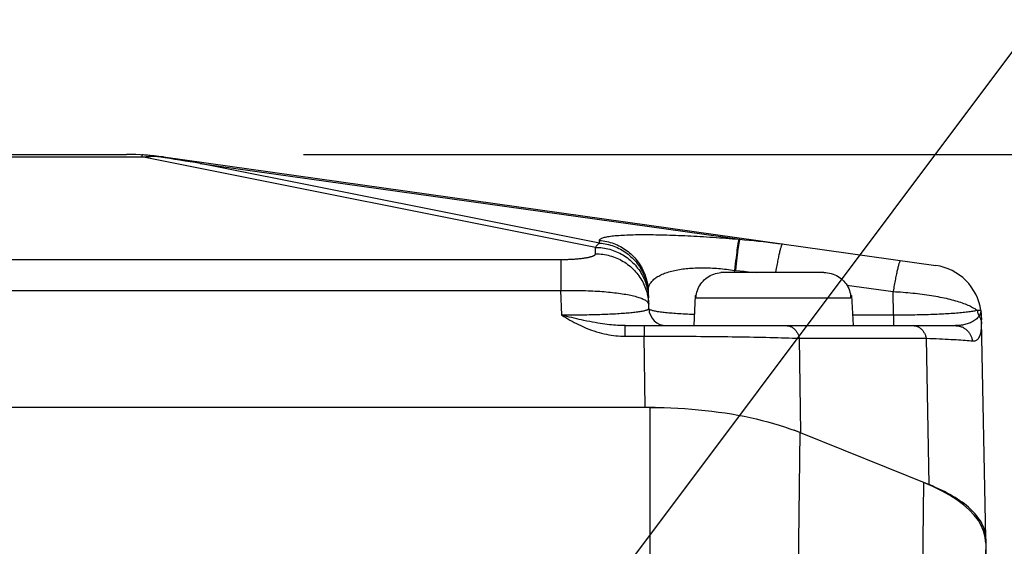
# Model space of a CAD drawing. Header units: millimetres. Extents: x 0 to 420, y 0 to 297.
# Tile 65 of 68: x 326 to 337, y 237 to 243. Entities that reach past the tile are written whole.
import ezdxf

# ---------------------------------------------------------------- set-up
doc = ezdxf.new("R2010")
doc.units = ezdxf.units.MM
doc.header["$LTSCALE"] = 23.1
doc.layers.get('0').update_dxf_attribs({"linetype": 'CONTINUOUS'})
for name, color, linetype in [('COMPONENTS', 7, 'CONTINUOUS'), ('DETAIL', 7, 'CONTINUOUS'), ('DIMENSION', 7, 'CONTINUOUS')]:
    doc.layers.add(name, color=color, linetype=linetype)
doc.styles.get("Standard").update_dxf_attribs({"font": 'arial.ttf'})
doc.dimstyles.new('DIMSTYLE_12', dxfattribs={"dimtxt": 3, "dimasz": 4, "dimexe": 0.18, "dimexo": 0.0625, "dimgap": 0.09, "dimtad": 1, "dimdec": 1, "dimlfac": 5, "dimdsep": 46, "dimtxsty": 'STANDARD', "dimblk": '_FILLED', "dimblk1": '_FILLED', "dimblk2": '_FILLED', "dimcen": 0.09, "dimadec": 0, "dimazin": 0, "dimtp": 0.3, "dimtm": 0.3, "dimtfac": 1, "dimtdec": 1, "dimtofl": 0, "dimtmove": 0, "dimatfit": 3, "dimldrblk": '_FILLED', "dimfxl": 1, "dimtolj": 1, "dimarcsym": 0})
doc.dimstyles.new('DIMSTYLE_13', dxfattribs={"dimtxt": 3, "dimasz": 4, "dimexe": 0.18, "dimexo": 0.0625, "dimgap": 0.09, "dimtad": 1, "dimdec": 1, "dimlfac": 5, "dimdsep": 46, "dimtxsty": 'STANDARD', "dimblk": '_FILLED', "dimblk1": '_FILLED', "dimblk2": '_FILLED', "dimcen": 0.09, "dimadec": 0, "dimazin": 0, "dimtp": 0.5, "dimtm": 0.5, "dimtfac": 1, "dimtdec": 1, "dimtofl": 0, "dimtmove": 0, "dimatfit": 3, "dimldrblk": '_FILLED', "dimfxl": 1, "dimtolj": 1, "dimarcsym": 0})
doc.dimstyles.new('DIMSTYLE_2', dxfattribs={"dimtxt": 3, "dimasz": 4, "dimexe": 0.18, "dimexo": 0.0625, "dimgap": 0.09, "dimtad": 1, "dimlfac": 5, "dimdsep": 46, "dimtxsty": 'STANDARD', "dimblk": '_FILLED', "dimblk1": '_FILLED', "dimblk2": '_FILLED', "dimcen": 0.09, "dimadec": 0, "dimazin": 0, "dimtp": 0.5, "dimtm": 0.5, "dimtfac": 1, "dimtofl": 0, "dimtmove": 0, "dimatfit": 3, "dimldrblk": '_FILLED', "dimfxl": 1, "dimtolj": 1, "dimarcsym": 0})
doc.dimstyles.get("Standard").update_dxf_attribs({"dimtxt": 3, "dimasz": 4, "dimexe": 0.18, "dimexo": 0.0625, "dimgap": 0.09, "dimtad": 1, "dimdec": 3, "dimdsep": 46, "dimtxsty": 'STANDARD', "dimblk": '_FILLED', "dimblk1": '_FILLED', "dimblk2": '_FILLED', "dimcen": 0.09, "dimadec": 0, "dimazin": 0, "dimtol": 1, "dimtp": 0.001, "dimtm": 0.001, "dimtfac": 1, "dimtdec": 3, "dimtofl": 0, "dimtmove": 0, "dimatfit": 3, "dimldrblk": '_FILLED', "dimfxl": 1, "dimtolj": 1, "dimarcsym": 0})

# ---------------------------------------------------------------- blocks, each defined once
blk = doc.blocks.new('_FILLED')
at = {"color": 0, "linetype": 'BYBLOCK'}
blk.add_solid([(0, 0), (-1, 0.1625), (-1, -0.1625)], dxfattribs=at)
blk = doc.blocks.new('*D9')
at = {"layer": 'DIMENSION', "color": 2, "linetype": 'CONTINUOUS'}
for p, q in [((297.19, 248.667), (297.19, 261.494)), ((341.19, 248.378), (341.19, 261.494)), ((297.19, 259.494), (319.19, 259.494)), ((341.19, 259.494), (319.19, 259.494)), ((297.19, 228.598), (297.19, 247.051)), ((341.19, 228.598), (341.19, 246.668))]:
    blk.add_line(p, q, dxfattribs=at)
at = {"layer": 'DIMENSION', "color": 2, "linetype": 'CONTINUOUS', "xscale": 4, "yscale": 4, "zscale": 4, "rotation": 180}
blk.add_blockref('_FILLED', (297.19, 259.494), dxfattribs=at)
at = {"layer": 'DIMENSION', "color": 2, "linetype": 'CONTINUOUS', "xscale": 4, "yscale": 4, "zscale": 4}
blk.add_blockref('_FILLED', (341.19, 259.494), dxfattribs=at)
at = {"layer": 'DIMENSION', "color": 2, "linetype": 'CONTINUOUS', "insert": (319.19, 263.244), "char_height": 3, "width": 6.99257, "attachment_point": 2, "line_spacing_factor": 0.9}
blk.add_mtext('220', dxfattribs=at)
blk = doc.blocks.new('*D20')
at = {"color": 2, "linetype": 'CONTINUOUS'}
for p, q in [((354.19, 241.494), (354.19, 247.494)), ((354.19, 247.494), (354.19, 230.865)), ((328.98, 241.494), (356.19, 241.494)), ((354.19, 214.235), (354.19, 230.865)), ((336.69, 220.235), (356.19, 220.235)), ((354.19, 220.235), (354.19, 214.235))]:
    blk.add_line(p, q, dxfattribs=at)
at = {"color": 2, "linetype": 'CONTINUOUS', "xscale": 4, "yscale": 4, "zscale": 4}
for p, rotation in [((354.19, 241.494), 270), ((354.19, 220.235), 90)]:
    blk.add_blockref('_FILLED', p, dxfattribs=dict(at, rotation=rotation))
at = {"color": 2, "linetype": 'CONTINUOUS', "insert": (350.44, 230.865), "char_height": 3, "width": 13.27138, "attachment_point": 2, "rotation": 90, "line_spacing_factor": 0.9}
blk.add_mtext('(106.3)', dxfattribs=at)
blk = doc.blocks.new('*D22')
at = {"color": 2, "linetype": 'CONTINUOUS'}
for p, q in [((328.98, 241.494), (364.19, 241.494)), ((362.19, 241.494), (362.19, 209.645)), ((362.19, 177.795), (362.19, 209.645)), ((332.99, 177.795), (364.19, 177.795))]:
    blk.add_line(p, q, dxfattribs=at)
at = {"color": 2, "linetype": 'CONTINUOUS', "xscale": 4, "yscale": 4, "zscale": 4}
for p, rotation in [((362.19, 241.494), 90), ((362.19, 177.795), 270)]:
    blk.add_blockref('_FILLED', p, dxfattribs=dict(at, rotation=rotation))
at = {"color": 2, "linetype": 'CONTINUOUS', "insert": (358.44, 209.645), "char_height": 3, "width": 13.27138, "attachment_point": 2, "rotation": 90, "line_spacing_factor": 0.9}
blk.add_mtext('(318.5)', dxfattribs=at)

msp = doc.modelspace()

# ---------------------------------------------------------------- linework, layer by layer
at = {"layer": 'COMPONENTS', "color": 9, "linetype": 'CONTINUOUS'}
for p, q in [((311.22676, 241.46494), (327.15349, 241.46494)), ((327.15349, 241.48914), (327.15349, 241.46494)), ((332.27876, 240.44361), (327.15349, 241.46494)), ((327.8134, 241.3914), (333.91053, 240.53451)), ((332.32612, 240.49213), (327.8134, 241.3914)), ((332.28147, 240.37165), (332.27876, 240.44361)), ((332.32612, 240.49213), (332.32497, 240.52261)), ((333.86452, 240.5384), (333.91053, 240.53451)), ((333.86777, 240.32732), (333.8639, 240.29387)), ((333.87156, 240.35879), (333.86777, 240.32732)), ((333.87718, 240.32651), (333.87331, 240.29306)), ((333.88097, 240.35799), (333.87718, 240.32651)), ((306.4905, 240.30701), (331.90108, 240.30703)), ((331.88975, 240.30701), (331.88975, 239.95689)), ((333.85599, 240.22172), (333.852, 240.18339)), ((333.85997, 240.2586), (333.85599, 240.22172)), ((333.8639, 240.29387), (333.85997, 240.2586)), ((333.86541, 240.22091), (333.86141, 240.18258)), ((333.86938, 240.2578), (333.86541, 240.22091)), ((333.87331, 240.29306), (333.86938, 240.2578)), ((333.85292, 240.159), (333.85201, 240.18339)), ((335.11971, 240.01785), (335.64342, 239.94425)), ((306.49051, 239.95689), (331.88974, 239.95689)), ((331.90026, 239.67765), (331.88974, 239.95689)), ((335.64851, 239.67765), (335.64342, 239.94425)), ((333.41486, 239.8747), (335.16539, 239.8747)), ((335.64851, 239.67765), (335.18391, 239.67765)), ((335.64852, 239.67765), (335.64852, 239.559)), ((336.63526, 239.73031), (336.59386, 239.73096)), ((332.61345, 239.44035), (332.61345, 239.559)), ((332.8297, 239.559), (332.8297, 239.44035)), ((336.64284, 239.559), (336.64306, 239.56565)), ((336.64306, 239.56565), (336.64323, 239.57242)), ((336.64323, 239.57242), (336.64335, 239.57929)), ((332.61345, 239.44035), (332.8297, 239.44035)), ((332.8297, 239.44035), (332.93712, 239.44039)), ((332.84313, 238.63505), (332.8297, 239.44035)), ((332.93712, 239.44039), (333.04446, 239.44027)), ((333.04446, 239.44027), (333.15149, 239.43998)), ((333.15149, 239.43998), (333.25804, 239.43954)), ((334.60198, 238.34745), (334.58416, 239.41638)), ((334.58416, 239.41638), (336.01852, 239.41638)), ((336.05007, 237.76238), (336.01852, 239.41638)), ((332.89601, 236.84755), (332.89601, 238.63505)), ((334.5737, 236.77228), (334.59307, 238.35105)), ((335.98718, 237.78779), (335.96778, 236.20903)), ((336.69013, 237.10213), (336.6637, 235.58801))]:
    msp.add_line(p, q, dxfattribs=at)
at = {"layer": 'COMPONENTS', "color": 7, "linetype": 'CONTINUOUS'}
for p, q in [((311.39991, 241.49414), (326.98035, 241.49414)), ((327.39787, 241.46494), (336.12495, 240.23843)), ((333.71873, 240.159), (333.6978, 240.15832)), ((334.86153, 240.159), (333.71873, 240.159)), ((332.88288, 239.75147), (332.87543, 239.94922)), ((333.40795, 239.899), (333.39013, 239.559)), ((333.40795, 239.899), (333.41715, 239.899)), ((333.41486, 239.8747), (333.41615, 239.899)), ((333.41663, 239.89497), (333.41715, 239.899)), ((333.41715, 239.899), (333.42054, 239.91903)), ((335.16311, 239.899), (335.16362, 239.89497)), ((335.16311, 239.899), (335.17231, 239.899)), ((335.16539, 239.8747), (335.16411, 239.899)), ((335.17231, 239.899), (335.19013, 239.559)), ((336.64067, 239.69195), (336.64053, 239.69394)), ((336.64078, 239.69019), (336.64067, 239.69195)), ((336.64086, 239.68859), (336.64078, 239.69019)), ((336.64098, 239.68636), (336.64086, 239.68859)), ((336.64111, 239.68347), (336.64098, 239.68636)), ((336.64129, 239.67891), (336.64111, 239.68347)), ((336.64162, 239.66925), (336.64129, 239.67891)), ((336.64291, 239.62598), (336.64162, 239.66925)), ((332.61344, 239.559), (336.34834, 239.559)), ((336.64324, 239.61205), (336.64291, 239.62598)), ((336.69007, 237.15741), (336.64324, 239.61207)), ((332.89601, 238.63505), (305.48424, 238.63505)), ((332.89601, 238.63483), (332.84313, 238.63505)), ((332.95284, 238.63411), (332.89601, 238.63483)), ((334.5642, 238.36236), (334.52555, 238.37694)), ((334.60198, 238.34745), (334.5642, 238.36236)), ((334.59307, 238.35105), (336.05007, 237.76238)), ((336.69013, 237.10213), (336.68447, 237.16715)), ((336.69013, 237.15097), (336.69006, 237.15741)), ((336.69013, 237.15097), (336.69013, 226.02087))]:
    msp.add_line(p, q, dxfattribs=at)
for points in [[(327.29753, 241.47384), (327.28157, 241.47623), (327.26559, 241.47844), (327.24961, 241.48048), (327.23361, 241.48235), (327.2176, 241.48405), (327.20158, 241.48558), (327.18556, 241.48694), (327.16953, 241.48812), (327.15349, 241.48914)], [(327.8134, 241.3914), (327.7561, 241.40081), (327.69879, 241.41016), (327.64149, 241.41945), (327.58417, 241.42867), (327.52685, 241.43783), (327.46953, 241.44693), (327.4122, 241.45596), (327.29753, 241.47384)], [(333.42054, 239.91903), (333.4253, 239.93872), (333.43144, 239.95808), (333.43901, 239.97724), (333.44796, 239.99607), (333.45809, 240.01412), (333.46942, 240.03131), (333.48195, 240.04773), (333.49544, 240.06314), (333.50983, 240.07749), (333.52519, 240.09085), (333.5415, 240.10315), (333.55885, 240.11448), (333.57716, 240.12477), (333.59612, 240.13376), (333.61576, 240.14142), (333.63606, 240.14778), (333.65654, 240.15273), (333.67708, 240.15623), (333.6978, 240.15832)], [(334.86153, 240.159), (334.88245, 240.15832), (334.90318, 240.15623), (334.92371, 240.15273), (334.9442, 240.14778), (334.96449, 240.14142), (334.98414, 240.13376), (335.00309, 240.12477), (335.0214, 240.11448), (335.03876, 240.10315), (335.05507, 240.09085), (335.07043, 240.07749), (335.08482, 240.06314), (335.09831, 240.04773), (335.11083, 240.03131), (335.12217, 240.01412), (335.1323, 239.99607), (335.14124, 239.97724), (335.14881, 239.95808), (335.15495, 239.93872), (335.15971, 239.91903), (335.16311, 239.899)], [(333.41486, 239.8747), (333.4151, 239.87877), (333.4154, 239.88283), (333.41576, 239.88689), (333.41617, 239.89093), (333.41663, 239.89497)], [(335.16362, 239.89497), (335.16409, 239.89093), (335.1645, 239.88689), (335.16485, 239.88283), (335.16515, 239.87877), (335.16539, 239.8747)], [(336.64053, 239.69394), (336.64045, 239.69507), (336.64035, 239.69629), (336.64024, 239.69762), (336.64011, 239.69904), (336.63996, 239.70058), (336.63978, 239.70222), (336.63959, 239.70394), (336.63937, 239.70574), (336.63912, 239.70763), (336.63884, 239.70958), (336.63853, 239.7116), (336.63819, 239.7137), (336.63782, 239.71585), (336.63741, 239.71805), (336.63707, 239.71981)], [(332.89601, 238.63505), (332.97521, 238.63452), (333.05412, 238.63294), (333.13275, 238.63032), (333.2112, 238.62665), (333.28936, 238.62194), (333.36694, 238.6162), (333.44394, 238.60944), (333.52035, 238.60166), (333.59588, 238.59291), (333.6705, 238.58318), (333.74424, 238.57247), (333.81689, 238.56084), (333.8884, 238.54828), (333.95881, 238.5348), (334.02803, 238.52041), (334.09603, 238.50514), (334.16282, 238.48897), (334.22832, 238.47192), (334.29254, 238.45399), (334.35547, 238.43517), (334.417, 238.41547), (334.47709, 238.39488), (334.53578, 238.37341), (334.59307, 238.35105)], [(336.68447, 237.16715), (336.66863, 237.23116), (336.64259, 237.29418), (336.60604, 237.35646), (336.55931, 237.41775), (336.5033, 237.47722), (336.43786, 237.53483), (336.36316, 237.59063), (336.28059, 237.6439), (336.19065, 237.69439), (336.09284, 237.74236), (335.98718, 237.78779)], [(336.69006, 237.15741), (336.68951, 237.17137), (336.68766, 237.19173), (336.68458, 237.21207), (336.68027, 237.23238), (336.67474, 237.25266), (336.66798, 237.27288), (336.66, 237.29304), (336.6508, 237.31313), (336.64039, 237.33313), (336.62878, 237.35303), (336.61596, 237.37284), (336.60195, 237.39252), (336.58675, 237.41208), (336.57037, 237.43152), (336.55283, 237.4508), (336.53413, 237.46992), (336.51427, 237.4889), (336.49327, 237.50768), (336.47115, 237.52629), (336.44789, 237.54471), (336.42354, 237.56292), (336.3981, 237.58091), (336.37156, 237.5987), (336.34397, 237.61624), (336.31532, 237.63355), (336.28562, 237.65062), (336.25492, 237.66742), (336.2232, 237.68395), (336.19048, 237.70023), (336.1568, 237.71621), (336.12218, 237.73189), (336.08661, 237.74728), (336.05007, 237.76238)]]:
    msp.add_lwpolyline(points, dxfattribs=at)
at = {"layer": 'COMPONENTS', "color": 9, "linetype": 'CONTINUOUS'}
for points in [[(327.15349, 241.46494), (327.17026, 241.4665), (327.18683, 241.46791), (327.20322, 241.46917), (327.21942, 241.47028), (327.23542, 241.47125), (327.25124, 241.47209), (327.26686, 241.4728), (327.28229, 241.47338), (327.29753, 241.47384)], [(327.29753, 241.47384), (327.30821, 241.47338), (327.31902, 241.4728), (327.32993, 241.47209), (327.34097, 241.47125), (327.35212, 241.47028), (327.36339, 241.46917), (327.37477, 241.46791), (327.38626, 241.4665), (327.39787, 241.46494)], [(332.32497, 240.52261), (332.32544, 240.52667), (332.32707, 240.53061), (332.32989, 240.53443), (332.33389, 240.53813), (332.33907, 240.54171), (332.34538, 240.54517), (332.35283, 240.54849), (332.36141, 240.55168), (332.37106, 240.55475), (332.3818, 240.55768), (332.39362, 240.56047), (332.40645, 240.56313), (332.42029, 240.56566), (332.43514, 240.56804), (332.45093, 240.5703), (332.46767, 240.57241), (332.48534, 240.57439), (332.50388, 240.57623), (332.52329, 240.57793), (332.54356, 240.5795), (332.56462, 240.58094), (332.58647, 240.58224), (332.6091, 240.5834), (332.63245, 240.58444), (332.65651, 240.58534), (332.68129, 240.58612), (332.7067, 240.58676), (332.73275, 240.58728), (332.75945, 240.58767), (332.78672, 240.58793), (332.81456, 240.58808), (332.84298, 240.5881), (332.87192, 240.588), (332.90137, 240.58778), (332.93134, 240.58744), (332.96177, 240.58699), (332.99264, 240.58642), (333.02397, 240.58573), (333.05568, 240.58494), (333.08778, 240.58403), (333.12026, 240.58301), (333.15309, 240.58189), (333.18625, 240.58066), (333.21976, 240.57933), (333.25359, 240.57789), (333.28775, 240.57634), (333.32223, 240.57469), (333.35703, 240.57294), (333.39215, 240.57108), (333.42757, 240.56912), (333.46324, 240.56707), (333.49914, 240.56491), (333.53529, 240.56265), (333.57158, 240.5603), (333.60802, 240.55786), (333.6446, 240.55533), (333.68123, 240.55271), (333.71789, 240.55001), (333.75459, 240.54722), (333.79127, 240.54436), (333.82791, 240.54142), (333.86452, 240.5384)], [(332.27876, 240.44361), (332.28399, 240.45049), (332.28923, 240.45701), (332.29449, 240.46315), (332.29974, 240.46891), (332.305, 240.4743), (332.31027, 240.47932), (332.31555, 240.48397), (332.32084, 240.48824), (332.32612, 240.49213)], [(332.27876, 240.44361), (332.2992, 240.44328), (332.31962, 240.44226), (332.34, 240.44055), (332.3603, 240.43815), (332.3805, 240.43508), (332.40059, 240.43132), (332.42054, 240.42688), (332.44032, 240.42178), (332.45991, 240.41601), (332.47929, 240.40958), (332.49844, 240.40251), (332.51734, 240.39479), (332.53596, 240.38643), (332.55428, 240.37746), (332.57228, 240.36787), (332.58994, 240.35768), (332.60724, 240.3469), (332.62415, 240.33554), (332.64067, 240.32361), (332.65676, 240.31114), (332.67242, 240.29813), (332.68762, 240.2846), (332.70234, 240.27056), (332.71657, 240.25604), (332.7303, 240.24104), (332.7435, 240.22558), (332.75616, 240.2097), (332.76826, 240.19339), (332.7798, 240.17668), (332.79076, 240.15959), (332.80112, 240.14215), (332.81087, 240.12436), (332.82001, 240.10625), (332.82851, 240.08785), (332.83638, 240.06917), (332.84361, 240.05023), (332.85017, 240.03106), (332.85607, 240.01168), (332.86131, 239.99211), (332.86586, 239.97238), (332.86974, 239.9525), (332.87292, 239.9325), (332.87542, 239.91241), (332.87723, 239.89224), (332.87834, 239.87203)], [(332.32497, 240.52261), (332.3456, 240.52057), (332.36615, 240.51782), (332.38659, 240.51436), (332.40689, 240.5102), (332.42704, 240.50535), (332.44701, 240.4998), (332.46678, 240.49357), (332.48632, 240.48666), (332.5056, 240.47909), (332.52462, 240.47085), (332.54333, 240.46197), (332.56173, 240.45244), (332.57978, 240.44229), (332.59747, 240.43152), (332.61478, 240.42015), (332.63168, 240.40819), (332.64816, 240.39566), (332.66419, 240.38256), (332.67976, 240.36892), (332.69485, 240.35476), (332.70944, 240.34008), (332.72351, 240.32491), (332.73704, 240.30926), (332.75003, 240.29315), (332.76244, 240.27661), (332.77428, 240.25965), (332.78552, 240.2423), (332.79616, 240.22456), (332.80617, 240.20647), (332.81555, 240.18805), (332.82428, 240.16931), (332.83236, 240.15029), (332.83978, 240.13099), (332.84652, 240.11146), (332.85258, 240.0917), (332.85796, 240.07174), (332.86263, 240.05162), (332.86661, 240.03134), (332.86988, 240.01094), (332.87244, 239.99043), (332.87429, 239.96986), (332.87543, 239.94922)], [(332.32612, 240.49213), (332.34675, 240.49009), (332.3673, 240.48734), (332.38774, 240.48388), (332.40804, 240.47972), (332.42819, 240.47487), (332.44816, 240.46932), (332.46793, 240.46309), (332.48747, 240.45619), (332.50675, 240.44861), (332.52576, 240.44037), (332.54448, 240.43149), (332.56287, 240.42196), (332.58093, 240.41181), (332.59862, 240.40104), (332.61593, 240.38967), (332.63283, 240.37771), (332.64931, 240.36518), (332.66534, 240.35208), (332.68091, 240.33845), (332.696, 240.32428), (332.71059, 240.3096), (332.72466, 240.29443), (332.73819, 240.27878), (332.75117, 240.26268), (332.76359, 240.24613), (332.77543, 240.22918), (332.78667, 240.21182), (332.79731, 240.19408), (332.80732, 240.17599), (332.8167, 240.15757), (332.82543, 240.13883), (332.83351, 240.11981), (332.84093, 240.10052), (332.84767, 240.08098), (332.85373, 240.06122), (332.8591, 240.04127), (332.86378, 240.02114), (332.86776, 240.00086), (332.87103, 239.98046), (332.87359, 239.95996), (332.87544, 239.93938), (332.87658, 239.91875)], [(333.90112, 240.53531), (333.90013, 240.53325), (333.89908, 240.53043), (333.89797, 240.52686), (333.8968, 240.52254), (333.89558, 240.51748), (333.8943, 240.51167), (333.89296, 240.50514), (333.89158, 240.49789), (333.89014, 240.48992), (333.88865, 240.48125), (333.88712, 240.47189), (333.88554, 240.46185), (333.88392, 240.45115), (333.88226, 240.43979), (333.88056, 240.42779), (333.87882, 240.41517), (333.87705, 240.40194), (333.87525, 240.38812), (333.87156, 240.35879)], [(333.91053, 240.53451), (333.90954, 240.53245), (333.90849, 240.52963), (333.90738, 240.52606), (333.90622, 240.52174), (333.90499, 240.51667), (333.90371, 240.51087), (333.90237, 240.50434), (333.90099, 240.49708), (333.89955, 240.48911), (333.89806, 240.48045), (333.89653, 240.47109), (333.89495, 240.46105), (333.89333, 240.45034), (333.89167, 240.43898), (333.88997, 240.42698), (333.88824, 240.41436), (333.88647, 240.40114), (333.88466, 240.38732), (333.88097, 240.35799)], [(333.91053, 240.53451), (333.96325, 240.53026), (334.0162, 240.52562), (334.06938, 240.52057), (334.12278, 240.51512), (334.17641, 240.50927), (334.23027, 240.50302), (334.28434, 240.49636), (334.33864, 240.48929), (334.39316, 240.48182)], [(334.39316, 240.48182), (334.39182, 240.48163), (334.39038, 240.48072), (334.38884, 240.47908), (334.38721, 240.47671), (334.38548, 240.47362), (334.38365, 240.46981), (334.38174, 240.46529), (334.37974, 240.46006), (334.37765, 240.45412), (334.37547, 240.44749), (334.37322, 240.44017), (334.37089, 240.43217), (334.36848, 240.42351), (334.366, 240.41419), (334.36346, 240.40422), (334.36084, 240.39362), (334.35816, 240.38239), (334.35543, 240.37056), (334.35264, 240.35814), (334.34979, 240.34513), (334.3469, 240.33157), (334.34396, 240.31746), (334.34097, 240.30283), (334.33795, 240.28768), (334.3349, 240.27205), (334.33181, 240.25594), (334.3287, 240.23938), (334.32556, 240.22239), (334.3224, 240.20498), (334.31923, 240.18719), (334.31431, 240.159)], [(331.90108, 240.30703), (331.91238, 240.30711), (331.92365, 240.30724), (331.9349, 240.30743), (331.94612, 240.30766), (331.95728, 240.30795), (331.96838, 240.30829), (331.97943, 240.30868), (331.99039, 240.30913), (332.00127, 240.30962), (332.01207, 240.31017), (332.02276, 240.31077), (332.03334, 240.31141), (332.04381, 240.31211), (332.05415, 240.31286), (332.06435, 240.31365), (332.07442, 240.3145), (332.08434, 240.31539), (332.0941, 240.31633), (332.1037, 240.31731), (332.11312, 240.31835), (332.12236, 240.31942), (332.13141, 240.32055), (332.14027, 240.32171), (332.14892, 240.32292), (332.15736, 240.32417), (332.16558, 240.32547), (332.17357, 240.3268), (332.18133, 240.32817), (332.18885, 240.32958), (332.19611, 240.33103), (332.20313, 240.33252), (332.20988, 240.33404), (332.21636, 240.33559), (332.22257, 240.33718), (332.22849, 240.3388), (332.23413, 240.34045), (332.23948, 240.34212), (332.24452, 240.34383), (332.24926, 240.34556), (332.2537, 240.34732), (332.25782, 240.34909), (332.26161, 240.35089), (332.2651, 240.35272), (332.26825, 240.35455), (332.27107, 240.35641), (332.27356, 240.35828), (332.27571, 240.36016), (332.27753, 240.36206), (332.279, 240.36396), (332.28014, 240.36588), (332.28093, 240.36779), (332.28137, 240.36972), (332.28147, 240.37165)], [(332.28147, 240.37165), (332.30192, 240.37132), (332.32233, 240.3703), (332.34271, 240.36859), (332.36301, 240.36619), (332.38321, 240.36312), (332.4033, 240.35936), (332.42325, 240.35492), (332.44303, 240.34982), (332.46262, 240.34405), (332.482, 240.33762), (332.50115, 240.33055), (332.52005, 240.32283), (332.53867, 240.31448), (332.55699, 240.3055), (332.57499, 240.29591), (332.59265, 240.28572), (332.60995, 240.27494), (332.62686, 240.26358), (332.64338, 240.25165), (332.65947, 240.23918), (332.67513, 240.22617), (332.69033, 240.21264), (332.70505, 240.1986), (332.71928, 240.18408), (332.73301, 240.16908), (332.74621, 240.15363), (332.75887, 240.13774), (332.77097, 240.12143), (332.78251, 240.10472), (332.79347, 240.08763), (332.80383, 240.07019), (332.81358, 240.0524), (332.82272, 240.03429), (332.83122, 240.01589), (332.83909, 239.99721), (332.84632, 239.97827), (332.85288, 239.9591), (332.85878, 239.93972), (332.86402, 239.92015), (332.86857, 239.90042), (332.87245, 239.88054), (332.87563, 239.86054), (332.87813, 239.84045), (332.87994, 239.82028), (332.88105, 239.80007)], [(332.87543, 239.94922), (332.8754, 239.95997), (332.87612, 239.97052), (332.87759, 239.98091), (332.87979, 239.99113), (332.88273, 240.0012), (332.88639, 240.01107), (332.89076, 240.02074), (332.89583, 240.03023), (332.9016, 240.03951), (332.90804, 240.04856), (332.91515, 240.05742), (332.92291, 240.06603), (332.93131, 240.07442), (332.94033, 240.08259), (332.94996, 240.09051), (332.96019, 240.0982), (332.97099, 240.10564), (332.98235, 240.11284), (332.99427, 240.11979), (333.00671, 240.12649), (333.01967, 240.13294), (333.03312, 240.13914), (333.04706, 240.14509), (333.06147, 240.15078), (333.07633, 240.15622), (333.09163, 240.16141), (333.10735, 240.16634), (333.12347, 240.17102), (333.13999, 240.17544), (333.15688, 240.17962), (333.17415, 240.18354), (333.19176, 240.18721), (333.20972, 240.19064), (333.22801, 240.19381), (333.24661, 240.19674), (333.26552, 240.19942), (333.28471, 240.20186), (333.30418, 240.20406), (333.32392, 240.20601), (333.3439, 240.20772), (333.36411, 240.20919), (333.38456, 240.21042), (333.40522, 240.21142), (333.42609, 240.21218), (333.44719, 240.21271), (333.46849, 240.213), (333.49, 240.21306), (333.51171, 240.21289), (333.53363, 240.21249), (333.55574, 240.21186), (333.57802, 240.211), (333.60046, 240.20991), (333.62303, 240.20859), (333.64572, 240.20704), (333.66851, 240.20527), (333.69138, 240.20328), (333.7143, 240.20107), (333.73724, 240.19864), (333.76021, 240.196), (333.78318, 240.19315), (333.80614, 240.19011), (333.82909, 240.18685), (333.85201, 240.18339)], [(335.72693, 240.29437), (335.72559, 240.29418), (335.72415, 240.29327), (335.72261, 240.29163), (335.72098, 240.28926), (335.71925, 240.28617), (335.71742, 240.28236), (335.71551, 240.27784), (335.71351, 240.27261), (335.71142, 240.26667), (335.70924, 240.26004), (335.70699, 240.25272), (335.70466, 240.24473), (335.70225, 240.23606), (335.69977, 240.22674), (335.69723, 240.21677), (335.69461, 240.20617), (335.69193, 240.19494), (335.6892, 240.18311), (335.68641, 240.17069), (335.68356, 240.15769), (335.68067, 240.14412), (335.67772, 240.13001), (335.67474, 240.11538), (335.67172, 240.10023), (335.66867, 240.0846), (335.66558, 240.06849), (335.66247, 240.05193), (335.65933, 240.03494), (335.65617, 240.01753), (335.653, 239.99974), (335.64981, 239.98158), (335.64662, 239.96308), (335.64343, 239.94425)], [(333.85201, 240.18339), (333.9103, 240.17825), (333.95941, 240.17358), (334.00875, 240.16859), (334.05833, 240.16327), (334.09595, 240.159)], [(331.88974, 239.95689), (331.91803, 239.95735), (331.94629, 239.95767), (331.97451, 239.95784), (332.00265, 239.95788), (332.03071, 239.95776), (332.05865, 239.95751), (332.08647, 239.95711), (332.11413, 239.95656), (332.14161, 239.95588), (332.1689, 239.95505), (332.19596, 239.95407), (332.22279, 239.95296), (332.24935, 239.9517), (332.27563, 239.95031), (332.30161, 239.94877), (332.32726, 239.94709), (332.35258, 239.94528), (332.37753, 239.94333), (332.40209, 239.94124), (332.42626, 239.93902), (332.45, 239.93666), (332.4733, 239.93418), (332.49613, 239.93156), (332.51849, 239.92882), (332.54034, 239.92594), (332.56166, 239.92295), (332.58245, 239.91983), (332.60268, 239.91659), (332.62233, 239.91323), (332.64139, 239.90976), (332.65983, 239.90617), (332.67764, 239.90248), (332.6948, 239.89867), (332.7113, 239.89476), (332.72712, 239.89075), (332.74224, 239.88664), (332.75665, 239.88244), (332.77033, 239.87814), (332.78327, 239.87376), (332.79545, 239.86928), (332.80687, 239.86474), (332.81751, 239.86011), (332.82736, 239.8554), (332.83641, 239.85063), (332.84465, 239.8458), (332.85206, 239.8409), (332.85865, 239.83595), (332.8644, 239.83094), (332.86931, 239.82588), (332.87337, 239.82079), (332.87658, 239.81565), (332.87893, 239.81048), (332.88042, 239.80528), (332.88105, 239.80007)], [(335.64342, 239.94425), (335.67138, 239.94284), (335.6993, 239.94125), (335.72717, 239.93948), (335.75495, 239.93751), (335.78263, 239.93537), (335.81019, 239.93304), (335.83763, 239.93053), (335.86491, 239.92784), (335.89201, 239.92498), (335.91891, 239.92194), (335.94559, 239.91874), (335.97203, 239.91536), (335.99821, 239.91181), (336.02411, 239.90811), (336.04972, 239.90424), (336.07501, 239.90021), (336.09996, 239.89603), (336.12457, 239.89169), (336.14879, 239.88721), (336.17263, 239.88258), (336.19606, 239.87781), (336.21907, 239.8729), (336.24163, 239.86785), (336.26373, 239.86267), (336.28535, 239.85737), (336.30648, 239.85194), (336.32709, 239.84638), (336.34718, 239.84072), (336.36672, 239.83494), (336.38571, 239.82905), (336.40411, 239.82306), (336.42194, 239.81697), (336.43915, 239.81079), (336.45575, 239.80451), (336.47172, 239.79815), (336.48704, 239.79171), (336.5017, 239.7852), (336.51569, 239.77861), (336.52899, 239.77196), (336.54161, 239.76525), (336.55351, 239.75848), (336.5647, 239.75166), (336.57516, 239.7448), (336.58489, 239.73789), (336.59386, 239.73096)], [(332.88288, 239.75147), (332.88254, 239.74908), (332.88135, 239.74672), (332.87931, 239.7444), (332.87645, 239.74208), (332.87276, 239.73977), (332.86825, 239.7375), (332.86293, 239.73524), (332.8568, 239.733), (332.84988, 239.7308), (332.84219, 239.72862), (332.83374, 239.72647), (332.82453, 239.72435), (332.81459, 239.72227), (332.80393, 239.72022), (332.79256, 239.71821), (332.7805, 239.71624), (332.76777, 239.7143), (332.75438, 239.71241), (332.74035, 239.71056), (332.72569, 239.70875), (332.71043, 239.70699), (332.69459, 239.70527), (332.67819, 239.7036), (332.66123, 239.70197), (332.64375, 239.7004), (332.62575, 239.69887), (332.60725, 239.69739), (332.58827, 239.69597), (332.56882, 239.69459), (332.54892, 239.69326), (332.52858, 239.69198), (332.50782, 239.69075), (332.48668, 239.68958), (332.46519, 239.68846), (332.44334, 239.6874), (332.42117, 239.68639), (332.3987, 239.68543), (332.37593, 239.68452), (332.35284, 239.68367), (332.32945, 239.68287), (332.30579, 239.68213), (332.28184, 239.68144), (332.2576, 239.6808), (332.23312, 239.68022), (332.2084, 239.67969), (332.18348, 239.67921), (332.15836, 239.67879), (332.13307, 239.67843), (332.10764, 239.67812), (332.08207, 239.67787), (332.05638, 239.67767), (332.03057, 239.67753), (332.00467, 239.67744), (331.97868, 239.67741), (331.9526, 239.67743), (331.92645, 239.67751), (331.90026, 239.67765)], [(331.90026, 239.67765), (331.92206, 239.66369), (331.94444, 239.64983), (331.96738, 239.63608), (331.99105, 239.62231), (332.01529, 239.60865), (332.03962, 239.59545), (332.06388, 239.58284), (332.08823, 239.57069), (332.11267, 239.559)], [(332.14979, 239.61832), (332.12286, 239.62416), (332.09554, 239.63024), (332.06786, 239.63656), (332.03961, 239.64315), (332.01102, 239.64997), (331.98271, 239.65686), (331.95491, 239.66377), (331.92743, 239.6707), (331.90027, 239.67765)], [(333.3967, 239.68446), (333.36555, 239.6857), (333.34153, 239.68674), (333.31789, 239.68784), (333.29467, 239.68901), (333.27188, 239.69023), (333.24955, 239.69151), (333.22768, 239.69285), (333.20631, 239.69424), (333.18545, 239.69569), (333.16513, 239.6972), (333.14536, 239.69876), (333.12616, 239.70037), (333.10755, 239.70204), (333.08956, 239.70376), (333.07219, 239.70553), (333.05548, 239.70735), (333.03944, 239.70921), (333.02408, 239.71112), (333.00944, 239.71308), (332.99551, 239.71507), (332.98233, 239.71712), (332.9699, 239.7192), (332.95825, 239.72132), (332.94739, 239.72348), (332.93733, 239.72567), (332.92808, 239.72789), (332.91967, 239.73015), (332.91209, 239.73244), (332.90537, 239.73474), (332.89951, 239.73708), (332.89453, 239.73944), (332.89042, 239.74181), (332.88719, 239.74421), (332.88486, 239.74663), (332.88342, 239.74905), (332.88288, 239.75147)], [(336.59386, 239.73096), (336.5846, 239.7287), (336.57455, 239.72648), (336.56372, 239.72431), (336.55213, 239.72217), (336.53979, 239.72006), (336.52673, 239.718), (336.51296, 239.71598), (336.49851, 239.71399), (336.48338, 239.71205), (336.46758, 239.71016), (336.45114, 239.7083), (336.43407, 239.7065), (336.41639, 239.70475), (336.39811, 239.70303), (336.37927, 239.70138), (336.35989, 239.69977), (336.33999, 239.69821), (336.3196, 239.69671), (336.29874, 239.69527), (336.27743, 239.69387), (336.25568, 239.69253), (336.23354, 239.69125), (336.21101, 239.69002), (336.1881, 239.68886), (336.16484, 239.68774), (336.14125, 239.68669), (336.11733, 239.68569), (336.09309, 239.68475), (336.06857, 239.68386), (336.04374, 239.68304), (336.01864, 239.68227), (335.99328, 239.68155), (335.96769, 239.6809), (335.94188, 239.6803), (335.91588, 239.67977), (335.88972, 239.67929), (335.86349, 239.67887), (335.83715, 239.67851), (335.81063, 239.67821), (335.78392, 239.67797), (335.75708, 239.67778), (335.73009, 239.67766), (335.70299, 239.6776), (335.67579, 239.6776), (335.64851, 239.67765)], [(336.60565, 239.65569), (336.59701, 239.64607), (336.58752, 239.63692), (336.57724, 239.62823), (336.56616, 239.61997), (336.5544, 239.6122), (336.54221, 239.60503), (336.52977, 239.59849), (336.51708, 239.59253), (336.50424, 239.58714), (336.49135, 239.58232), (336.47845, 239.57804), (336.46547, 239.57423), (336.45245, 239.57089), (336.43945, 239.56801), (336.42641, 239.56554), (336.41337, 239.5635), (336.40036, 239.56185), (336.38733, 239.56059), (336.3743, 239.5597), (336.3613, 239.55917), (336.34834, 239.559)], [(336.59386, 239.73096), (336.59502, 239.72349), (336.59644, 239.71607), (336.59814, 239.70871), (336.6001, 239.70142), (336.60233, 239.69421), (336.60481, 239.6871), (336.60756, 239.68008), (336.61056, 239.67318), (336.61381, 239.6664)], [(336.61253, 239.66458), (336.61122, 239.66278), (336.60987, 239.66099), (336.6085, 239.65922), (336.60709, 239.65745), (336.60566, 239.65569)], [(336.61253, 239.66458), (336.61566, 239.66902), (336.61743, 239.67163), (336.61911, 239.67424), (336.62071, 239.67684), (336.62222, 239.67943), (336.62364, 239.68201), (336.62498, 239.68457), (336.62624, 239.68712), (336.62741, 239.68965)], [(336.61381, 239.6664), (336.61817, 239.65978), (336.62221, 239.653), (336.62592, 239.64607), (336.62929, 239.63901), (336.63231, 239.63183), (336.63497, 239.62454), (336.63728, 239.61715), (336.63923, 239.60968), (336.64082, 239.60215)], [(336.62741, 239.68965), (336.62865, 239.69246), (336.62978, 239.69517), (336.6308, 239.69776), (336.63172, 239.70023), (336.63256, 239.70257), (336.6333, 239.70479), (336.63397, 239.70688), (336.63456, 239.70881), (336.63507, 239.71061), (336.63552, 239.71226), (336.6359, 239.71374), (336.63622, 239.71506), (336.63648, 239.71622), (336.63668, 239.7172), (336.63684, 239.71802), (336.63696, 239.71868), (336.63703, 239.71919), (336.63707, 239.71955), (336.63707, 239.71977), (336.63707, 239.7198)], [(336.62741, 239.68965), (336.63056, 239.68264), (336.63336, 239.67551), (336.63581, 239.66828), (336.63791, 239.66097), (336.63964, 239.65358), (336.64102, 239.64613), (336.64203, 239.63863), (336.64268, 239.63109), (336.64291, 239.62598)], [(332.11267, 239.559), (332.14354, 239.54508), (332.17401, 239.53212), (332.20407, 239.52013), (332.23372, 239.50914), (332.26296, 239.49912), (332.29185, 239.48996), (332.32037, 239.48166), (332.34853, 239.47422), (332.37639, 239.46756), (332.40394, 239.46167), (332.43119, 239.45655), (332.45813, 239.45216), (332.48479, 239.44848), (332.51115, 239.44552), (332.53719, 239.44323), (332.56292, 239.4416), (332.58834, 239.44064), (332.61345, 239.44035)], [(332.61345, 239.559), (332.59333, 239.55916), (332.57267, 239.55963), (332.55147, 239.56044), (332.52974, 239.56159), (332.50747, 239.56307), (332.48459, 239.56491), (332.4611, 239.5671), (332.437, 239.56966), (332.41217, 239.57261), (332.38665, 239.57594), (332.36039, 239.57966), (332.33325, 239.58381), (332.30523, 239.58839), (332.27632, 239.5934), (332.24634, 239.59889), (332.21524, 239.60488), (332.18306, 239.61135), (332.14979, 239.61832)], [(334.43759, 239.559), (334.44484, 239.55877), (334.45207, 239.5581), (334.45927, 239.55698), (334.46642, 239.55541), (334.47351, 239.55341), (334.48052, 239.55096), (334.48743, 239.54809), (334.49423, 239.54479), (334.5009, 239.54107), (334.50742, 239.53695), (334.5138, 239.53242), (334.52, 239.52751), (334.52601, 239.52221), (334.53183, 239.51655), (334.53744, 239.51054), (334.54282, 239.50418), (334.54796, 239.4975), (334.55286, 239.49051), (334.5575, 239.48323), (334.56186, 239.47566), (334.56595, 239.46783), (334.56975, 239.45976), (334.57326, 239.45146), (334.57646, 239.44295), (334.57934, 239.43426), (334.58191, 239.42539), (334.58416, 239.41638)], [(335.87195, 239.559), (335.8792, 239.55877), (335.88643, 239.5581), (335.89363, 239.55698), (335.90079, 239.55541), (335.90787, 239.55341), (335.91488, 239.55096), (335.92179, 239.54809), (335.92859, 239.54479), (335.93526, 239.54107), (335.94179, 239.53695), (335.94816, 239.53242), (335.95436, 239.52751), (335.96038, 239.52221), (335.96619, 239.51655), (335.9718, 239.51054), (335.97718, 239.50418), (335.98232, 239.4975), (335.98722, 239.49051), (335.99186, 239.48323), (335.99623, 239.47566), (336.00032, 239.46783), (336.00412, 239.45976), (336.00762, 239.45146), (336.01082, 239.44295), (336.01371, 239.43426), (336.01628, 239.42539), (336.01852, 239.41638)], [(336.34834, 239.559), (336.35668, 239.55881), (336.36501, 239.55825), (336.3733, 239.55731), (336.38155, 239.55599), (336.38973, 239.55431), (336.39784, 239.55226), (336.40585, 239.54984), (336.41376, 239.54707), (336.42154, 239.54394), (336.42918, 239.54047), (336.43667, 239.53665), (336.444, 239.5325), (336.45115, 239.52802), (336.4581, 239.52322), (336.46484, 239.51812), (336.47137, 239.51271), (336.47766, 239.50702), (336.48372, 239.50105), (336.48951, 239.4948), (336.49504, 239.48831), (336.5003, 239.48157), (336.50527, 239.4746), (336.50994, 239.46741), (336.51431, 239.46002), (336.51836, 239.45244), (336.5221, 239.44468), (336.52551, 239.43676), (336.52859, 239.4287), (336.53132, 239.4205), (336.53372, 239.41219), (336.53576, 239.40377), (336.53745, 239.39528), (336.53879, 239.38671)], [(336.53882, 239.38671), (336.5472, 239.38611), (336.55528, 239.38625), (336.56306, 239.38713), (336.57052, 239.38872), (336.57766, 239.39105), (336.58448, 239.39421), (336.59097, 239.39817), (336.59712, 239.40295), (336.60294, 239.40866), (336.60842, 239.41528), (336.61354, 239.42282), (336.61832, 239.43146), (336.62274, 239.44121), (336.62679, 239.45205), (336.63043, 239.46407), (336.63365, 239.47735), (336.63644, 239.49181), (336.63874, 239.50722), (336.64055, 239.52352), (336.64192, 239.54077), (336.64284, 239.559)], [(336.64082, 239.60215), (336.64203, 239.59456), (336.64288, 239.58694), (336.64335, 239.57929)], [(336.64335, 239.57929), (336.6434, 239.58428), (336.64343, 239.58925), (336.64343, 239.59421), (336.64341, 239.59915), (336.64336, 239.60408), (336.64329, 239.60898)], [(333.25804, 239.43954), (333.36387, 239.43892), (333.41645, 239.43855), (333.46877, 239.43815), (333.5208, 239.4377), (333.57251, 239.43721), (333.62391, 239.43667), (333.67495, 239.4361), (333.72561, 239.43549), (333.77589, 239.43484), (333.82574, 239.43415), (333.87515, 239.43341), (333.92409, 239.43264), (333.97254, 239.43183), (334.02047, 239.43097), (334.06786, 239.43008), (334.11467, 239.42915), (334.16089, 239.42818), (334.20648, 239.42717), (334.25142, 239.42612), (334.29568, 239.42503), (334.33923, 239.42391), (334.38205, 239.42274), (334.4241, 239.42155), (334.46537, 239.42031), (334.50582, 239.41903), (334.54543, 239.41771), (334.58416, 239.41638)], [(336.01852, 239.41638), (336.05676, 239.41501), (336.09405, 239.41359), (336.13035, 239.41212), (336.16565, 239.41064), (336.19992, 239.40912), (336.23311, 239.40757), (336.26522, 239.40598), (336.2962, 239.40437), (336.32604, 239.40272), (336.3547, 239.40104), (336.38217, 239.39935), (336.4084, 239.39761), (336.43339, 239.39585), (336.4571, 239.39408), (336.47952, 239.39227), (336.50063, 239.39042), (336.5204, 239.38857), (336.53882, 239.38671)]]:
    msp.add_lwpolyline(points, dxfattribs=at)
at = {"layer": 'COMPONENTS', "color": 7, "linetype": 'CONTINUOUS'}
for centre, radius, start, end in [((326.98035, 238.49414), 3, 82, 90), ((336.04146, 239.64427), 0.6, 8.245543, 82), ((333.08274, 239.759), 0.2, 182.156927, 270.000016), ((336.83319, 239.759), 0.2, 188.245544, 191.299657)]:
    msp.add_arc(centre, radius, start, end, dxfattribs=at)

# ---------------------------------------------------------------- dimensions: what is measured, and where the dimension line sits
at = {"color": 2, "linetype": 'CONTINUOUS'}
for base, p2, dimstyle, picture, middle in [((354.19013, 220.23505), (336.69013, 220.23505), 'DIMSTYLE_12', '*D20', (353.27061, 228.90705)), ((362.19013, 177.79505), (332.99013, 177.79505), 'DIMSTYLE_13', '*D22', (361.27061, 207.68705))]:
    dim = msp.add_linear_dim(base=base, p1=(328.98035, 241.49414), p2=p2, angle=270, text='(<>)', dimstyle=dimstyle, dxfattribs=at)
    dim.commit()
    dim.dimension.update_dxf_attribs({"geometry": picture, "text_midpoint": middle, "dimtype": 160})
at = {"layer": 'DIMENSION', "color": 2, "linetype": 'CONTINUOUS'}
dim = msp.add_linear_dim(base=(297.19013, 259.49414), p1=(341.19013, 228.59825), p2=(297.19013, 228.59825), angle=180, dimstyle='DIMSTYLE_2', dxfattribs=at)
dim.commit()
dim.dimension.update_dxf_attribs({"geometry": '*D9', "text_midpoint": (315.69384, 261.74414), "dimtype": 160})

# ---------------------------------------------------------------- leaders
at = {"layer": 'DETAIL', "color": 2, "linetype": 'CONTINUOUS'}
msp.add_leader([(330.11368, 233.48278), (343.61721, 251.49414), (346.61721, 251.49414)], dimstyle='STANDARD', override={"dimtad": 0, "dimldrblk": 'DOT'}, dxfattribs=at)

doc.saveas('drawing.dxf')
